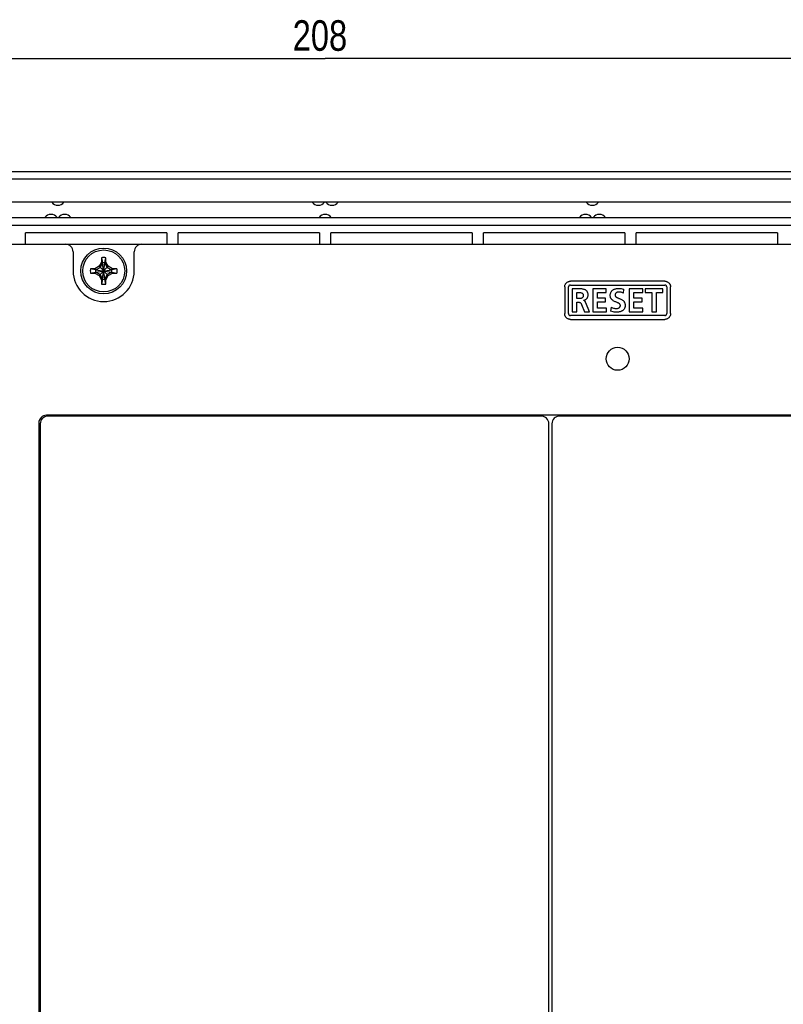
# Model space of a CAD drawing. Extents: x 0 to 819, y 0 to 477.
# Tile 21 of 24: x 627 to 727, y 221 to 350. Entities that reach past the tile are written whole.
import ezdxf
from ezdxf.enums import TextEntityAlignment as Align

# ---------------------------------------------------------------- set-up
doc = ezdxf.new("R2010")
doc.units = 0
doc.header["$LTSCALE"] = 46.255
doc.layers.get('0').update_dxf_attribs({"linetype": 'CONTINUOUS'})
doc.layers.add('DIM', color=7, linetype='CONTINUOUS')
doc.styles.get("Standard").update_dxf_attribs({"font": 'txt', "width": 0.8})
doc.dimstyles.get("Standard").update_dxf_attribs({"dimtxt": 2.5, "dimasz": 2.5, "dimexe": 1.25, "dimexo": 0.625, "dimtad": 1, "dimcen": 2.5, "dimazin": 3, "dimtfac": 1, "dimtmove": 0, "dimatfit": 3})

# ---------------------------------------------------------------- blocks, each defined once
blk = doc.blocks.new('_OPEN')
at = {"color": 0, "linetype": 'BYBLOCK'}
for p, q in [((0, 0), (-1, 0.263)), ((-1, -0.263), (0, 0)), ((-1, 0), (0, 0))]:
    blk.add_line(p, q, dxfattribs=at)
blk = doc.blocks.new('*D8')
at = {"layer": 'DIM', "color": 2, "linetype": 'CONTINUOUS'}
for p, q in [((563.29, 325.23), (563.29, 346.05)), ((771.29, 325.23), (771.29, 346.05)), ((563.29, 345.05), (667.29, 345.05)), ((771.29, 345.05), (667.29, 345.05))]:
    blk.add_line(p, q, dxfattribs=at)
at = {"layer": 'DIM', "color": 2, "linetype": 'CONTINUOUS', "xscale": 1.9, "yscale": 1.9, "zscale": 1.9, "rotation": 180}
blk.add_blockref('_OPEN', (563.29, 345.05), dxfattribs=at)
at = {"layer": 'DIM', "color": 2, "linetype": 'CONTINUOUS', "xscale": 1.9, "yscale": 1.9, "zscale": 1.9}
blk.add_blockref('_OPEN', (771.29, 345.05), dxfattribs=at)
at = {"layer": 'DIM', "color": 2, "linetype": 'CONTINUOUS', "width": 0.8}
blk.add_text('208', height=4, dxfattribs=at).set_placement((666.61, 346.05), align=Align.CENTER)

msp = doc.modelspace()

# ---------------------------------------------------------------- linework, layer by layer
at = {"color": 7, "linetype": 'CONTINUOUS'}
for p, q in [((517.782, 330.234), (816.804, 330.234)), ((761.093, 329.234), (573.493, 329.234)), ((761.093, 326.234), (573.493, 326.234)), ((573.493, 324.234), (761.093, 324.234)), ((573.493, 323.234), (761.093, 323.234)), ((646.543, 322.234), (628.043, 322.234)), ((628.043, 320.734), (628.043, 322.234)), ((646.543, 322.234), (646.543, 320.734)), ((666.543, 322.234), (648.043, 322.234)), ((648.043, 320.734), (648.043, 322.234)), ((666.543, 322.234), (666.543, 320.734)), ((686.543, 322.234), (668.043, 322.234)), ((668.043, 320.734), (668.043, 322.234)), ((686.543, 322.234), (686.543, 320.734)), ((706.543, 322.234), (688.043, 322.234)), ((688.043, 320.734), (688.043, 322.234)), ((706.543, 322.234), (706.543, 320.734)), ((726.543, 322.234), (708.043, 322.234)), ((708.043, 320.734), (708.043, 322.234)), ((726.543, 322.234), (726.543, 320.734)), ((525.293, 320.734), (809.293, 320.734)), ((634.293, 319.734), (634.293, 317.234)), ((642.293, 317.234), (642.293, 319.734)), ((638.013, 318.402), (637.688, 317.839)), ((638.013, 318.962), (638.013, 318.402)), ((638.013, 318.962), (638.153, 318.305)), ((638.153, 318.249), (638.013, 318.402)), ((638.433, 318.305), (638.573, 318.962)), ((638.433, 318.249), (638.573, 318.402)), ((638.573, 318.402), (638.573, 318.962)), ((638.897, 317.839), (638.573, 318.402)), ((637.125, 317.514), (636.565, 317.514)), ((637.222, 317.374), (636.565, 317.514)), ((636.565, 316.954), (637.222, 317.094)), ((637.688, 317.839), (637.125, 317.514)), ((637.278, 317.374), (637.125, 317.514)), ((637.278, 317.094), (637.125, 316.954)), ((637.222, 317.094), (639.363, 317.374)), ((637.222, 317.374), (637.278, 317.374)), ((637.222, 317.374), (639.363, 317.094)), ((637.278, 317.094), (637.222, 317.094)), ((637.278, 317.374), (637.832, 317.694)), ((637.278, 317.094), (639.307, 317.374)), ((637.278, 317.374), (639.307, 317.094)), ((637.832, 316.774), (637.278, 317.094)), ((637.688, 316.629), (638.897, 317.839)), ((637.688, 317.839), (638.897, 316.629)), ((637.832, 317.694), (638.153, 318.249)), ((638.153, 318.249), (638.153, 318.305)), ((638.153, 316.163), (638.433, 318.305)), ((638.433, 316.163), (638.153, 318.305)), ((638.153, 316.219), (638.433, 318.249)), ((638.433, 316.219), (638.153, 318.249)), ((638.433, 318.305), (638.433, 318.249)), ((638.433, 318.249), (638.753, 317.694)), ((638.753, 317.694), (639.307, 317.374)), ((639.307, 317.094), (638.753, 316.774)), ((639.46, 317.514), (638.897, 317.839)), ((639.307, 317.374), (639.46, 317.514)), ((639.307, 317.374), (639.363, 317.374)), ((639.363, 317.094), (639.307, 317.094)), ((639.307, 317.094), (639.46, 316.954)), ((640.02, 317.514), (639.363, 317.374)), ((639.363, 317.094), (640.02, 316.954)), ((640.02, 317.514), (639.46, 317.514)), ((636.565, 316.954), (637.125, 316.954)), ((637.125, 316.954), (637.688, 316.629)), ((637.688, 316.629), (638.013, 316.067)), ((638.153, 316.219), (637.832, 316.774)), ((638.153, 316.219), (638.013, 316.067)), ((638.153, 316.163), (638.013, 315.507)), ((638.013, 316.067), (638.013, 315.507)), ((638.153, 316.163), (638.153, 316.219)), ((638.753, 316.774), (638.433, 316.219)), ((638.433, 316.219), (638.573, 316.067)), ((638.433, 316.219), (638.433, 316.163)), ((638.573, 315.507), (638.433, 316.163)), ((638.573, 316.067), (638.897, 316.629)), ((638.573, 315.507), (638.573, 316.067)), ((638.897, 316.629), (639.46, 316.954)), ((639.46, 316.954), (640.02, 316.954)), ((699.003, 315.77), (699.056, 315.801)), ((699.056, 315.801), (699.112, 315.828)), ((699.112, 315.828), (699.17, 315.851)), ((699.17, 315.851), (699.229, 315.868)), ((699.229, 315.868), (699.29, 315.881)), ((699.29, 315.881), (699.351, 315.888)), ((699.351, 315.888), (699.413, 315.891)), ((711.774, 315.891), (699.413, 315.891)), ((711.774, 315.891), (711.835, 315.888)), ((711.835, 315.888), (711.896, 315.881)), ((711.896, 315.881), (711.956, 315.868)), ((711.956, 315.868), (712.016, 315.851)), ((712.016, 315.851), (712.074, 315.829)), ((712.074, 315.829), (712.13, 315.801)), ((712.13, 315.801), (712.183, 315.769)), ((698.662, 315.14), (698.665, 315.202)), ((698.662, 315.14), (698.662, 311.641)), ((698.665, 315.202), (698.672, 315.263)), ((698.672, 315.263), (698.685, 315.324)), ((698.685, 315.324), (698.702, 315.384)), ((698.702, 315.384), (698.725, 315.442)), ((698.725, 315.442), (698.752, 315.497)), ((698.752, 315.497), (698.784, 315.551)), ((698.784, 315.551), (698.82, 315.601)), ((698.82, 315.601), (698.861, 315.649)), ((698.861, 315.649), (698.905, 315.693)), ((698.905, 315.693), (698.953, 315.733)), ((698.953, 315.733), (699.003, 315.77)), ((699.164, 315.167), (699.162, 315.14)), ((699.162, 311.641), (699.162, 315.14)), ((699.168, 315.193), (699.164, 315.167)), ((699.174, 315.218), (699.168, 315.193)), ((699.184, 315.242), (699.174, 315.218)), ((699.196, 315.266), (699.184, 315.242)), ((699.21, 315.287), (699.196, 315.266)), ((699.226, 315.308), (699.21, 315.287)), ((699.245, 315.326), (699.226, 315.308)), ((699.265, 315.343), (699.245, 315.326)), ((699.287, 315.357), (699.265, 315.343)), ((699.311, 315.369), (699.287, 315.357)), ((699.335, 315.378), (699.311, 315.369)), ((699.361, 315.385), (699.335, 315.378)), ((699.386, 315.389), (699.361, 315.385)), ((699.413, 315.391), (699.386, 315.389)), ((699.413, 315.391), (711.774, 315.391)), ((700.477, 314.892), (699.663, 314.892)), ((699.663, 314.892), (699.663, 311.89)), ((700.628, 314.89), (700.477, 314.892)), ((700.765, 314.884), (700.628, 314.89)), ((700.889, 314.875), (700.765, 314.884)), ((701, 314.861), (700.889, 314.875)), ((701.099, 314.844), (701, 314.861)), ((701.187, 314.822), (701.099, 314.844)), ((701.263, 314.798), (701.187, 314.822)), ((701.328, 314.771), (701.263, 314.798)), ((701.385, 314.743), (701.328, 314.771)), ((701.435, 314.712), (701.385, 314.743)), ((701.48, 314.68), (701.435, 314.712)), ((701.52, 314.645), (701.48, 314.68)), ((701.556, 314.608), (701.52, 314.645)), ((701.589, 314.568), (701.556, 314.608)), ((701.619, 314.524), (701.589, 314.568)), ((701.645, 314.477), (701.619, 314.524)), ((704.114, 314.892), (702.342, 314.892)), ((702.342, 314.892), (702.342, 311.89)), ((704.114, 314.418), (704.114, 314.892)), ((704.74, 314.486), (704.773, 314.54)), ((704.773, 314.54), (704.809, 314.591)), ((704.809, 314.591), (704.85, 314.638)), ((704.85, 314.638), (704.895, 314.683)), ((704.895, 314.683), (704.945, 314.725)), ((704.945, 314.725), (705, 314.765)), ((705, 314.765), (705.061, 314.801)), ((705.061, 314.801), (705.128, 314.835)), ((705.128, 314.835), (705.202, 314.865)), ((705.202, 314.865), (705.283, 314.891)), ((705.283, 314.891), (705.371, 314.913)), ((705.371, 314.913), (705.468, 314.929)), ((705.468, 314.929), (705.572, 314.94)), ((705.572, 314.94), (705.683, 314.943)), ((705.683, 314.943), (705.824, 314.94)), ((705.824, 314.94), (705.954, 314.93)), ((705.954, 314.93), (706.077, 314.914)), ((706.077, 314.914), (706.192, 314.893)), ((706.192, 314.893), (706.3, 314.866)), ((706.3, 314.866), (706.402, 314.836)), ((706.346, 314.341), (706.402, 314.836)), ((708.896, 314.892), (707.124, 314.892)), ((707.124, 314.892), (707.124, 311.89)), ((708.896, 314.418), (708.896, 314.892)), ((711.524, 314.892), (709.201, 314.892)), ((709.201, 314.892), (709.201, 314.418)), ((711.524, 314.418), (711.524, 314.892)), ((711.8, 315.389), (711.774, 315.391)), ((711.826, 315.385), (711.8, 315.389)), ((711.851, 315.379), (711.826, 315.385)), ((711.875, 315.369), (711.851, 315.379)), ((711.899, 315.357), (711.875, 315.369)), ((711.921, 315.343), (711.899, 315.357)), ((711.941, 315.327), (711.921, 315.343)), ((711.96, 315.308), (711.941, 315.327)), ((711.976, 315.288), (711.96, 315.308)), ((711.99, 315.266), (711.976, 315.288)), ((712.002, 315.243), (711.99, 315.266)), ((712.012, 315.218), (712.002, 315.243)), ((712.018, 315.193), (712.012, 315.218)), ((712.022, 315.167), (712.018, 315.193)), ((712.024, 315.14), (712.022, 315.167)), ((712.024, 315.14), (712.024, 311.641)), ((712.183, 315.769), (712.234, 315.733)), ((712.234, 315.733), (712.282, 315.692)), ((712.282, 315.692), (712.327, 315.648)), ((712.327, 315.648), (712.367, 315.6)), ((712.367, 315.6), (712.403, 315.549)), ((712.403, 315.549), (712.435, 315.496)), ((712.435, 315.496), (712.462, 315.44)), ((712.462, 315.44), (712.484, 315.382)), ((712.484, 315.382), (712.501, 315.323)), ((712.501, 315.323), (712.514, 315.263)), ((712.514, 315.263), (712.521, 315.202)), ((712.521, 315.202), (712.524, 315.14)), ((712.524, 311.641), (712.524, 315.14)), ((700.264, 314.418), (700.463, 314.418)), ((700.264, 313.61), (700.264, 314.418)), ((700.463, 313.61), (700.264, 313.61)), ((700.463, 314.418), (700.547, 314.417)), ((700.549, 313.612), (700.463, 313.61)), ((700.547, 314.417), (700.624, 314.414)), ((700.627, 313.616), (700.549, 313.612)), ((700.624, 314.414), (700.692, 314.408)), ((700.696, 313.624), (700.627, 313.616)), ((700.692, 314.408), (700.754, 314.398)), ((700.757, 313.635), (700.696, 313.624)), ((700.754, 314.398), (700.808, 314.387)), ((700.811, 313.648), (700.757, 313.635)), ((700.808, 314.387), (700.856, 314.373)), ((700.858, 313.664), (700.811, 313.648)), ((700.856, 314.373), (700.897, 314.357)), ((700.899, 313.681), (700.858, 313.664)), ((700.897, 314.357), (700.932, 314.339)), ((700.934, 313.701), (700.899, 313.681)), ((700.932, 314.339), (700.963, 314.32)), ((700.964, 313.722), (700.934, 313.701)), ((700.963, 314.32), (700.989, 314.299)), ((700.99, 313.744), (700.964, 313.722)), ((700.989, 314.299), (701.012, 314.277)), ((701.014, 313.768), (700.99, 313.744)), ((701.012, 314.277), (701.033, 314.253)), ((701.034, 313.793), (701.014, 313.768)), ((701.033, 314.253), (701.05, 314.227)), ((701.051, 313.821), (701.034, 313.793)), ((701.05, 314.227), (701.065, 314.2)), ((701.066, 313.851), (701.051, 313.821)), ((701.065, 314.2), (701.077, 314.17)), ((701.078, 313.883), (701.066, 313.851)), ((701.077, 314.17), (701.087, 314.136)), ((701.088, 313.92), (701.078, 313.883)), ((701.087, 314.136), (701.094, 314.097)), ((701.095, 313.962), (701.088, 313.92)), ((701.094, 314.097), (701.098, 314.053)), ((701.098, 314.007), (701.095, 313.962)), ((701.098, 314.053), (701.098, 314.007)), ((701.107, 313.382), (701.173, 313.394)), ((701.107, 313.373), (701.107, 313.382)), ((701.133, 313.37), (701.107, 313.373)), ((701.159, 313.364), (701.133, 313.37)), ((701.184, 313.355), (701.159, 313.364)), ((701.173, 313.394), (701.236, 313.41)), ((701.209, 313.343), (701.184, 313.355)), ((701.235, 313.327), (701.209, 313.343)), ((701.261, 313.307), (701.235, 313.327)), ((701.236, 313.41), (701.295, 313.431)), ((701.287, 313.283), (701.261, 313.307)), ((701.314, 313.253), (701.287, 313.283)), ((701.295, 313.431), (701.351, 313.456)), ((701.342, 313.217), (701.314, 313.253)), ((701.37, 313.173), (701.342, 313.217)), ((701.351, 313.456), (701.403, 313.484)), ((701.403, 313.484), (701.452, 313.517)), ((701.452, 313.517), (701.497, 313.553)), ((701.497, 313.553), (701.539, 313.593)), ((701.539, 313.593), (701.577, 313.636)), ((701.577, 313.636), (701.61, 313.682)), ((701.61, 313.682), (701.64, 313.731)), ((701.64, 313.731), (701.666, 313.783)), ((701.668, 314.426), (701.645, 314.477)), ((701.666, 313.783), (701.687, 313.838)), ((701.688, 314.37), (701.668, 314.426)), ((701.687, 313.838), (701.704, 313.895)), ((701.704, 314.309), (701.688, 314.37)), ((701.716, 314.241), (701.704, 314.309)), ((701.704, 313.895), (701.717, 313.954)), ((701.724, 314.164), (701.716, 314.241)), ((701.717, 313.954), (701.724, 314.016)), ((701.727, 314.079), (701.724, 314.164)), ((701.724, 314.016), (701.727, 314.079)), ((702.944, 314.418), (704.114, 314.418)), ((702.944, 313.679), (702.944, 314.418)), ((704.015, 313.679), (702.944, 313.679)), ((702.944, 313.206), (704.015, 313.206)), ((702.944, 312.362), (702.944, 313.206)), ((704.015, 313.206), (704.015, 313.679)), ((704.634, 313.995), (704.635, 314.072)), ((704.639, 313.921), (704.634, 313.995)), ((704.635, 314.072), (704.64, 314.15)), ((704.649, 313.852), (704.639, 313.921)), ((704.64, 314.15), (704.651, 314.225)), ((704.664, 313.788), (704.649, 313.852)), ((704.651, 314.225), (704.666, 314.297)), ((704.682, 313.729), (704.664, 313.788)), ((704.666, 314.297), (704.687, 314.365)), ((704.705, 313.674), (704.682, 313.729)), ((704.687, 314.365), (704.712, 314.428)), ((704.733, 313.621), (704.705, 313.674)), ((704.712, 314.428), (704.74, 314.486)), ((704.764, 313.571), (704.733, 313.621)), ((704.801, 313.523), (704.764, 313.571)), ((704.843, 313.477), (704.801, 313.523)), ((704.891, 313.432), (704.843, 313.477)), ((704.948, 313.387), (704.891, 313.432)), ((705.017, 313.341), (704.948, 313.387)), ((705.099, 313.294), (705.017, 313.341)), ((705.189, 313.249), (705.099, 313.294)), ((705.283, 313.208), (705.189, 313.249)), ((705.264, 314.099), (705.262, 314.053)), ((705.262, 314.053), (705.264, 314.022)), ((705.27, 314.142), (705.264, 314.099)), ((705.264, 314.022), (705.268, 313.994)), ((705.268, 313.994), (705.276, 313.967)), ((705.278, 314.181), (705.27, 314.142)), ((705.276, 313.967), (705.286, 313.942)), ((705.29, 314.217), (705.278, 314.181)), ((705.373, 313.172), (705.283, 313.208)), ((705.286, 313.942), (705.299, 313.917)), ((705.304, 314.251), (705.29, 314.217)), ((705.299, 313.917), (705.316, 313.892)), ((705.322, 314.281), (705.304, 314.251)), ((705.316, 313.892), (705.338, 313.867)), ((705.342, 314.31), (705.322, 314.281)), ((705.338, 313.867), (705.364, 313.841)), ((705.365, 314.336), (705.342, 314.31)), ((705.364, 313.841), (705.396, 313.816)), ((705.391, 314.361), (705.365, 314.336)), ((705.42, 314.383), (705.391, 314.361)), ((705.396, 313.816), (705.432, 313.792)), ((705.453, 314.404), (705.42, 314.383)), ((705.432, 313.792), (705.474, 313.768)), ((705.489, 314.422), (705.453, 314.404)), ((705.474, 313.768), (705.52, 313.744)), ((705.529, 314.438), (705.489, 314.422)), ((705.52, 313.744), (705.572, 313.72)), ((705.574, 314.451), (705.529, 314.438)), ((705.572, 313.72), (705.63, 313.695)), ((705.623, 314.461), (705.574, 314.451)), ((705.676, 314.468), (705.623, 314.461)), ((705.63, 313.695), (705.696, 313.669)), ((705.735, 314.47), (705.676, 314.468)), ((705.696, 313.669), (705.77, 313.641)), ((705.834, 314.467), (705.735, 314.47)), ((705.77, 313.641), (705.849, 313.61)), ((705.935, 314.456), (705.834, 314.467)), ((705.849, 313.61), (705.933, 313.576)), ((705.933, 313.576), (706.019, 313.538)), ((706.038, 314.438), (705.935, 314.456)), ((706.019, 313.538), (706.104, 313.496)), ((706.142, 314.413), (706.038, 314.438)), ((706.104, 313.496), (706.183, 313.451)), ((706.245, 314.381), (706.142, 314.413)), ((706.183, 313.451), (706.253, 313.405)), ((706.346, 314.341), (706.245, 314.381)), ((706.253, 313.405), (706.311, 313.359)), ((706.311, 313.359), (706.361, 313.313)), ((706.361, 313.313), (706.404, 313.266)), ((706.404, 313.266), (706.441, 313.218)), ((706.441, 313.218), (706.473, 313.168)), ((707.726, 314.418), (708.896, 314.418)), ((707.726, 313.679), (707.726, 314.418)), ((708.797, 313.679), (707.726, 313.679)), ((707.726, 313.206), (708.797, 313.206)), ((707.726, 312.362), (707.726, 313.206)), ((708.797, 313.206), (708.797, 313.679)), ((709.201, 314.418), (710.061, 314.418)), ((710.061, 314.418), (710.061, 311.89)), ((710.664, 314.418), (711.524, 314.418)), ((710.664, 311.89), (710.664, 314.418)), ((700.264, 313.137), (700.458, 313.137)), ((700.264, 311.89), (700.264, 313.137)), ((700.458, 313.137), (700.511, 313.136)), ((700.511, 313.136), (700.559, 313.131)), ((700.559, 313.131), (700.601, 313.124)), ((700.601, 313.124), (700.637, 313.114)), ((700.637, 313.114), (700.67, 313.101)), ((700.67, 313.101), (700.7, 313.086)), ((700.7, 313.086), (700.727, 313.068)), ((700.727, 313.068), (700.752, 313.047)), ((700.752, 313.047), (700.774, 313.022)), ((700.774, 313.022), (700.795, 312.994)), ((700.795, 312.994), (700.816, 312.961)), ((700.816, 312.961), (700.836, 312.922)), ((700.836, 312.922), (700.855, 312.878)), ((700.855, 312.878), (700.875, 312.827)), ((700.875, 312.827), (701.236, 311.89)), ((701.398, 313.122), (701.37, 313.173)), ((701.426, 313.064), (701.398, 313.122)), ((701.907, 311.89), (701.426, 313.064)), ((704.123, 312.362), (702.944, 312.362)), ((704.123, 311.89), (704.123, 312.362)), ((704.737, 312.496), (704.681, 311.954)), ((704.853, 311.911), (704.681, 311.954)), ((704.737, 312.496), (704.84, 312.445)), ((704.84, 312.445), (704.943, 312.402)), ((705.007, 311.877), (704.853, 311.911)), ((704.943, 312.402), (705.045, 312.368)), ((705.045, 312.368), (705.144, 312.342)), ((705.144, 312.342), (705.239, 312.324)), ((705.239, 312.324), (705.33, 312.314)), ((705.33, 312.314), (705.417, 312.311)), ((705.457, 313.139), (705.373, 313.172)), ((705.417, 312.311), (705.476, 312.313)), ((705.532, 313.108), (705.457, 313.139)), ((705.476, 312.313), (705.537, 312.321)), ((705.6, 313.08), (705.532, 313.108)), ((705.537, 312.321), (705.596, 312.333)), ((705.596, 312.333), (705.653, 312.35)), ((705.66, 313.052), (705.6, 313.08)), ((705.653, 312.35), (705.704, 312.369)), ((705.715, 313.024), (705.66, 313.052)), ((705.704, 312.369), (705.749, 312.391)), ((705.763, 312.996), (705.715, 313.024)), ((705.749, 312.391), (705.789, 312.415)), ((705.804, 312.968), (705.763, 312.996)), ((705.789, 312.415), (705.823, 312.44)), ((705.837, 312.941), (705.804, 312.968)), ((705.823, 312.44), (705.852, 312.466)), ((705.865, 312.914), (705.837, 312.941)), ((705.852, 312.466), (705.877, 312.493)), ((705.888, 312.887), (705.865, 312.914)), ((705.877, 312.493), (705.897, 312.52)), ((705.907, 312.859), (705.888, 312.887)), ((705.897, 312.52), (705.914, 312.548)), ((705.922, 312.831), (705.907, 312.859)), ((705.999, 311.922), (705.911, 311.895)), ((705.914, 312.548), (705.928, 312.578)), ((705.934, 312.802), (705.922, 312.831)), ((705.928, 312.578), (705.939, 312.609)), ((705.943, 312.772), (705.934, 312.802)), ((705.939, 312.609), (705.946, 312.642)), ((705.948, 312.74), (705.943, 312.772)), ((705.946, 312.642), (705.95, 312.675)), ((705.95, 312.708), (705.948, 312.74)), ((705.95, 312.675), (705.95, 312.708)), ((706.077, 311.953), (705.999, 311.922)), ((706.147, 311.987), (706.077, 311.953)), ((706.211, 312.024), (706.147, 311.987)), ((706.268, 312.063), (706.211, 312.024)), ((706.319, 312.106), (706.268, 312.063)), ((706.364, 312.15), (706.319, 312.106)), ((706.405, 312.198), (706.364, 312.15)), ((706.442, 312.247), (706.405, 312.198)), ((706.474, 312.3), (706.442, 312.247)), ((706.473, 313.168), (706.501, 313.116)), ((706.502, 312.356), (706.474, 312.3)), ((706.501, 313.116), (706.525, 313.061)), ((706.526, 312.416), (706.502, 312.356)), ((706.525, 313.061), (706.545, 313.002)), ((706.546, 312.481), (706.526, 312.416)), ((706.545, 313.002), (706.56, 312.938)), ((706.562, 312.552), (706.546, 312.481)), ((706.56, 312.938), (706.571, 312.867)), ((706.572, 312.628), (706.562, 312.552)), ((706.571, 312.867), (706.577, 312.791)), ((706.578, 312.709), (706.572, 312.628)), ((706.577, 312.791), (706.578, 312.709)), ((708.905, 312.362), (707.726, 312.362)), ((708.905, 311.89), (708.905, 312.362)), ((698.665, 311.58), (698.662, 311.641)), ((698.672, 311.519), (698.665, 311.58)), ((698.685, 311.458), (698.672, 311.519)), ((698.702, 311.399), (698.685, 311.458)), ((698.724, 311.341), (698.702, 311.399)), ((698.751, 311.285), (698.724, 311.341)), ((698.783, 311.232), (698.751, 311.285)), ((698.819, 311.181), (698.783, 311.232)), ((698.86, 311.133), (698.819, 311.181)), ((698.904, 311.089), (698.86, 311.133)), ((698.952, 311.048), (698.904, 311.089)), ((699.003, 311.012), (698.952, 311.048)), ((699.056, 310.98), (699.003, 311.012)), ((699.112, 310.953), (699.056, 310.98)), ((699.17, 310.93), (699.112, 310.953)), ((699.162, 311.641), (699.164, 311.614)), ((699.164, 311.614), (699.168, 311.588)), ((699.168, 311.588), (699.175, 311.563)), ((699.229, 310.913), (699.17, 310.93)), ((699.175, 311.563), (699.184, 311.538)), ((699.184, 311.538), (699.196, 311.515)), ((699.196, 311.515), (699.21, 311.493)), ((699.21, 311.493), (699.226, 311.473)), ((699.226, 311.473), (699.245, 311.455)), ((699.29, 310.901), (699.229, 310.913)), ((699.245, 311.455), (699.265, 311.439)), ((699.265, 311.439), (699.287, 311.424)), ((699.287, 311.424), (699.31, 311.412)), ((699.351, 310.893), (699.29, 310.901)), ((699.31, 311.412), (699.335, 311.403)), ((699.335, 311.403), (699.361, 311.396)), ((699.413, 310.891), (699.351, 310.893)), ((699.361, 311.396), (699.387, 311.392)), ((699.387, 311.392), (699.413, 311.391)), ((711.774, 311.391), (699.413, 311.391)), ((699.413, 310.891), (711.774, 310.891)), ((699.663, 311.89), (700.264, 311.89)), ((701.236, 311.89), (701.907, 311.89)), ((702.342, 311.89), (704.123, 311.89)), ((705.147, 311.855), (705.007, 311.877)), ((705.289, 311.843), (705.147, 311.855)), ((705.451, 311.838), (705.289, 311.843)), ((705.585, 311.842), (705.451, 311.838)), ((705.706, 311.854), (705.585, 311.842)), ((705.814, 311.872), (705.706, 311.854)), ((705.911, 311.895), (705.814, 311.872)), ((707.124, 311.89), (708.905, 311.89)), ((710.061, 311.89), (710.664, 311.89)), ((711.774, 311.391), (711.801, 311.392)), ((711.835, 310.893), (711.774, 310.891)), ((711.801, 311.392), (711.827, 311.396)), ((711.827, 311.396), (711.852, 311.403)), ((711.897, 310.901), (711.835, 310.893)), ((711.852, 311.403), (711.877, 311.412)), ((711.877, 311.412), (711.9, 311.424)), ((711.957, 310.913), (711.897, 310.901)), ((711.9, 311.424), (711.921, 311.439)), ((711.921, 311.439), (711.941, 311.455)), ((711.941, 311.455), (711.96, 311.473)), ((712.016, 310.93), (711.957, 310.913)), ((711.96, 311.473), (711.976, 311.493)), ((711.976, 311.493), (711.99, 311.515)), ((711.99, 311.515), (712.002, 311.538)), ((712.002, 311.538), (712.011, 311.563)), ((712.011, 311.563), (712.018, 311.588)), ((712.074, 310.953), (712.016, 310.93)), ((712.018, 311.588), (712.022, 311.614)), ((712.022, 311.614), (712.024, 311.641)), ((712.13, 310.98), (712.074, 310.953)), ((712.183, 311.011), (712.13, 310.98)), ((712.233, 311.047), (712.183, 311.011)), ((712.281, 311.088), (712.233, 311.047)), ((712.326, 311.132), (712.281, 311.088)), ((712.366, 311.18), (712.326, 311.132)), ((712.402, 311.231), (712.366, 311.18)), ((712.434, 311.284), (712.402, 311.231)), ((712.461, 311.34), (712.434, 311.284)), ((712.484, 311.398), (712.461, 311.34)), ((712.501, 311.458), (712.484, 311.398)), ((712.514, 311.518), (712.501, 311.458)), ((712.521, 311.58), (712.514, 311.518)), ((712.524, 311.641), (712.521, 311.58)), ((762.793, 298.334), (630.793, 298.334)), ((695.593, 298.234), (630.993, 298.234)), ((658.093, 298.334), (658.093, 298.234)), ((658.293, 298.334), (658.293, 298.234)), ((668.293, 298.334), (668.293, 298.234)), ((668.493, 298.234), (668.493, 298.334)), ((762.593, 298.234), (697.993, 298.234)), ((725.093, 298.334), (725.093, 298.234)), ((725.293, 298.334), (725.293, 298.234)), ((629.793, 297.334), (629.793, 218.996)), ((629.993, 297.234), (629.993, 198.734)), ((696.593, 198.734), (696.593, 297.234)), ((696.993, 297.234), (696.993, 198.734)), ((629.993, 266.334), (629.793, 266.334)), ((629.793, 241.334), (629.993, 241.334))]:
    msp.add_line(p, q, dxfattribs=at)
for centre, radius in [((638.293, 317.234), 3), ((638.293, 317.234), 2.75), ((705.593, 305.734), 1.5)]:
    msp.add_circle(centre, radius, dxfattribs=at)
for centre, radius, start, end in [((632.293, 326.834), 1, 216.8699, 323.1301), ((666.393, 326.834), 1, 216.8699, 323.1301), ((668.193, 326.834), 1, 216.8699, 323.1301), ((702.293, 326.834), 1, 216.8699, 323.1301), ((631.393, 323.634), 1, 36.8699, 143.1301), ((633.193, 323.634), 1, 36.8699, 143.1301), ((667.293, 323.634), 1, 36.8699, 143.1301), ((701.393, 323.634), 1, 36.8699, 143.1301), ((703.193, 323.634), 1, 36.8699, 143.1301), ((633.293, 319.734), 1, 0, 90), ((643.293, 319.734), 1, 90, 180), ((638.293, 317.234), 1.75, 80.7931, 99.2069), ((638.293, 317.234), 4, 180, 360), ((638.293, 317.234), 1.75, 170.7931, 189.2069), ((638.294, 317.234), 1.082, 172.56227, 187.43773), ((638.293, 317.233), 1.082, 82.56227, 97.43773), ((638.291, 317.234), 1.082, 352.56227, 7.43773), ((638.293, 317.234), 1.75, 350.7931, 9.2069), ((638.293, 317.236), 1.082, 262.56227, 277.43773), ((638.293, 317.234), 1.75, 260.7931, 279.2069), ((630.793, 297.334), 1, 90, 180), ((630.993, 297.234), 1, 90, 180), ((685.183, 297.334), 1, 64.19718, 90), ((694.793, 297.334), 1, 90, 115.83301), ((695.593, 297.234), 1, 0, 90), ((697.993, 297.234), 1, 90, 180)]:
    msp.add_arc(centre, radius, start, end, dxfattribs=at)

# ---------------------------------------------------------------- dimensions: what is measured, and where the dimension line sits
at = {"layer": 'DIM', "color": 2, "linetype": 'CONTINUOUS'}
dim = msp.add_linear_dim(base=(771.293, 345.052), p1=(563.293, 324.734), p2=(771.293, 324.734), dimstyle='Standard', dxfattribs=at)
dim.commit()
dim.dimension.update_dxf_attribs({"geometry": '*D8', "text_midpoint": (666.705, 345.052), "dimtype": 128})

doc.saveas('drawing.dxf')
